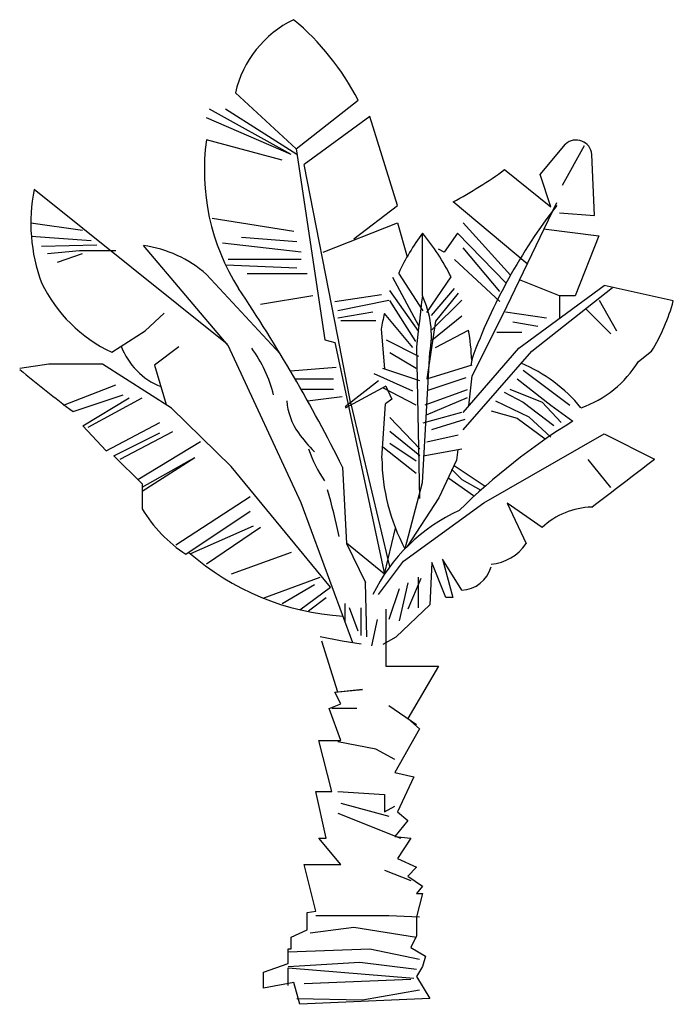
# Model space of a CAD drawing. Extents: x 5.588 to 6.178, y 3.99 to 4.878.
import ezdxf

# ---------------------------------------------------------------- set-up
doc = ezdxf.new("R2010")
doc.units = 0
doc.header["$MEASUREMENT"] = 0
doc.layers.add('DIBUJO', color=5, linetype='CONTINUOUS')

msp = doc.modelspace()

# ---------------------------------------------------------------- linework, layer by layer
at = {"layer": 'DIBUJO'}
for p, q in [((5.8378, 4.76127), (5.78287, 4.81194)), ((5.8378, 4.76127), (5.89353, 4.80525)), ((5.83311, 4.7564), (5.75942, 4.79716)), ((5.83837, 4.7564), (5.77389, 4.79716)), ((5.83311, 4.7564), (5.75679, 4.78927)), ((5.90416, 4.79058), (5.84495, 4.74719)), ((5.92916, 4.71037), (5.90416, 4.79058)), ((5.82521, 4.75114), (5.75679, 4.76955)), ((5.8378, 4.76127), (5.8635, 4.58902)), ((6.05761, 4.73817), (6.08048, 4.7656)), ((6.07785, 4.72878), (6.09759, 4.76429)), ((6.10667, 4.70138), (6.10417, 4.7564)), ((5.87521, 4.59203), (5.84495, 4.74719)), ((6.02567, 4.74262), (6.06733, 4.70906)), ((6.06733, 4.70906), (6.05761, 4.73817)), ((5.77558, 4.58526), (5.60152, 4.72484)), ((5.88969, 4.68013), (5.92916, 4.71037)), ((6.04603, 4.65776), (5.97931, 4.71355)), ((6.0239, 4.61175), (6.07259, 4.713)), ((5.83574, 4.6867), (5.76205, 4.69854)), ((6.07522, 4.7038), (6.10667, 4.70138)), ((5.59846, 4.69479), (5.64494, 4.68802)), ((5.86206, 4.66829), (5.92916, 4.69459)), ((5.92916, 4.69459), (5.9377, 4.66412)), ((6.03093, 4.64735), (5.98838, 4.69459)), ((6.06075, 4.68933), (6.11055, 4.68295)), ((5.59889, 4.68276), (5.65284, 4.67881)), ((5.83837, 4.6775), (5.78837, 4.68144)), ((5.95153, 4.62884), (5.95153, 4.68539)), ((5.98311, 4.68539), (5.97127, 4.66829)), ((6.02705, 4.64032), (5.98311, 4.68539)), ((6.11055, 4.68295), (6.08914, 4.62884)), ((5.6081, 4.67355), (5.6581, 4.67487)), ((5.77653, 4.58414), (5.70005, 4.67421)), ((5.84232, 4.66829), (5.77126, 4.67618)), ((6.02127, 4.63279), (5.98838, 4.67224)), ((5.61336, 4.66698), (5.64231, 4.66961)), ((5.62257, 4.65909), (5.64494, 4.66698)), ((5.64231, 4.66961), (5.67521, 4.66961)), ((5.97127, 4.66829), (5.96601, 4.67092)), ((5.83837, 4.65383), (5.77418, 4.65645)), ((5.84232, 4.66172), (5.77653, 4.66172)), ((6.02127, 4.62359), (5.98048, 4.66172)), ((5.75678, 4.64809), (5.82331, 4.57656)), ((5.84758, 4.64857), (5.79363, 4.64857)), ((5.94815, 4.60186), (5.92483, 4.64525)), ((5.95221, 4.61534), (5.93011, 4.64932)), ((5.95536, 4.61377), (5.97732, 4.64583)), ((6.03838, 4.58151), (6.11547, 4.63801)), ((6.07522, 4.62884), (6.03907, 4.6433)), ((6.05022, 4.57888), (6.12284, 4.63639)), ((6.17771, 4.62435), (6.11547, 4.63801)), ((5.85284, 4.62884), (5.80547, 4.62096)), ((5.87258, 4.62359), (5.91469, 4.63016)), ((5.94815, 4.59668), (5.92223, 4.63359)), ((5.95982, 4.61093), (5.98056, 4.63554)), ((5.98377, 4.63111), (5.96325, 4.60588)), ((6.07522, 4.62884), (6.07522, 4.60912)), ((6.08914, 4.62884), (6.07522, 4.62884)), ((5.87521, 4.6157), (5.92127, 4.6249)), ((5.94556, 4.58761), (5.92223, 4.62453)), ((5.9601, 4.598), (5.98693, 4.62481)), ((6.11075, 4.6249), (6.12654, 4.59729)), ((5.70152, 4.59729), (5.71863, 4.61307)), ((5.87521, 4.60912), (5.90679, 4.61438)), ((5.94274, 4.58222), (5.91723, 4.61282)), ((5.98693, 4.61061), (5.9601, 4.58853)), ((5.99627, 4.55652), (6.0239, 4.61175)), ((6.02653, 4.61438), (6.06338, 4.60912)), ((6.09891, 4.61701), (6.12127, 4.59466)), ((5.87785, 4.60649), (5.90943, 4.60649)), ((5.96325, 4.60588), (5.95536, 4.55384)), ((6.05548, 4.60123), (6.03311, 4.60518)), ((5.67153, 4.57789), (5.70152, 4.59729)), ((5.88706, 4.53154), (5.87521, 4.59203)), ((5.91423, 4.59871), (5.91731, 4.56283)), ((5.96325, 4.58222), (5.99301, 4.59797)), ((6.01864, 4.59597), (6.04101, 4.59597)), ((5.73179, 4.58282), (5.71004, 4.5662)), ((5.84232, 4.44212), (5.77653, 4.58414)), ((5.8635, 4.58902), (5.87258, 4.58677)), ((5.87258, 4.58677), (5.91739, 4.37778)), ((5.94815, 4.57401), (5.91899, 4.58891)), ((5.94627, 4.58282), (5.9489, 4.44607)), ((5.94589, 4.5633), (5.92222, 4.57749)), ((5.95153, 4.46053), (5.95811, 4.57756)), ((5.98838, 4.52365), (6.03838, 4.58151)), ((5.98838, 4.50787), (6.05022, 4.57888)), ((6.14628, 4.56967), (6.15812, 4.57888)), ((5.61468, 4.56704), (5.58864, 4.56332)), ((5.66318, 4.56704), (5.61468, 4.56704)), ((5.72521, 4.52759), (5.66318, 4.56704)), ((5.71004, 4.5662), (5.72037, 4.53067)), ((5.95536, 4.55384), (5.9964, 4.56645)), ((5.83254, 4.56106), (5.8739, 4.56441)), ((5.94274, 4.5428), (5.90802, 4.55857)), ((5.94905, 4.55226), (5.91591, 4.5633)), ((5.99342, 4.52949), (5.99627, 4.55652)), ((6.04232, 4.56178), (6.08443, 4.53022)), ((5.62784, 4.53022), (5.67521, 4.54863)), ((5.83672, 4.55389), (5.87127, 4.55389)), ((5.88179, 4.52891), (5.91206, 4.55258)), ((5.91864, 4.54732), (5.88179, 4.52759)), ((5.91864, 4.54732), (5.9239, 4.53548)), ((5.95658, 4.54358), (5.99092, 4.55523)), ((6.03706, 4.55389), (6.06733, 4.53022)), ((5.63653, 4.52435), (5.68179, 4.53943)), ((5.842, 4.54469), (5.87127, 4.54469)), ((5.94589, 4.53018), (5.91591, 4.54595)), ((5.95399, 4.53063), (5.99222, 4.54423)), ((6.02522, 4.54206), (6.04232, 4.53285)), ((6.03048, 4.54469), (6.05943, 4.53285)), ((5.64528, 4.51146), (5.68705, 4.5368)), ((5.65021, 4.5105), (5.69889, 4.5368)), ((5.84805, 4.53397), (5.87916, 4.53811)), ((5.88706, 4.53154), (5.9217, 4.38474)), ((5.91499, 4.48239), (5.91836, 4.53153)), ((5.9239, 4.53548), (5.91836, 4.53153)), ((5.95528, 4.52156), (5.99222, 4.5371)), ((6.01732, 4.53417), (6.04759, 4.5197)), ((6.04232, 4.53285), (6.06996, 4.51181)), ((6.05943, 4.53285), (6.07654, 4.51444)), ((6.06733, 4.53022), (6.08706, 4.51576)), ((5.77916, 4.47499), (5.72521, 4.52759)), ((5.95221, 4.51441), (5.98693, 4.52387)), ((6.01338, 4.52496), (6.03706, 4.51839)), ((5.6664, 4.48911), (5.71468, 4.51444)), ((5.94905, 4.49075), (5.92222, 4.51914)), ((5.9601, 4.5081), (5.99008, 4.51756)), ((6.03706, 4.51839), (6.06206, 4.49998)), ((6.04759, 4.5197), (6.06733, 4.50129)), ((5.64528, 4.51146), (5.6664, 4.48911)), ((5.67345, 4.48464), (5.71468, 4.50524)), ((5.67915, 4.48157), (5.72652, 4.50655)), ((5.94905, 4.48444), (5.92222, 4.50652)), ((5.95536, 4.49706), (5.98377, 4.50337)), ((6.0068, 4.44212), (6.11531, 4.50428)), ((6.11531, 4.50428), (6.16075, 4.48157)), ((5.69494, 4.46316), (5.75153, 4.49735)), ((5.94589, 4.47971), (5.92222, 4.49548)), ((5.94589, 4.46867), (5.91591, 4.49233)), ((5.95221, 4.48444), (5.98693, 4.49075)), ((5.67345, 4.48464), (5.69889, 4.45922)), ((5.69889, 4.45264), (5.74626, 4.48288)), ((5.69889, 4.45618), (5.74626, 4.48288)), ((5.9823, 4.48059), (5.96641, 4.44659)), ((6.10055, 4.48129), (6.12107, 4.45606)), ((5.86878, 4.36596), (5.77916, 4.47499)), ((5.87947, 4.47437), (5.88311, 4.4053)), ((5.97785, 4.47237), (5.98706, 4.46316)), ((5.98003, 4.47573), (6.00811, 4.45703)), ((5.69889, 4.45922), (5.69889, 4.43666)), ((5.93594, 4.40081), (5.95153, 4.46053)), ((5.97522, 4.46448), (5.98443, 4.4579)), ((5.98706, 4.46316), (6.00426, 4.45361)), ((5.98443, 4.4579), (5.99759, 4.4487)), ((5.79626, 4.44738), (5.72916, 4.40399)), ((5.88893, 4.3157), (5.84232, 4.44212)), ((5.93443, 4.38952), (6.0068, 4.44212)), ((5.96641, 4.44659), (5.93777, 4.40267)), ((6.02796, 4.44186), (6.04496, 4.4053)), ((6.05943, 4.41977), (6.02796, 4.44186)), ((5.79626, 4.43423), (5.73836, 4.39565)), ((5.7989, 4.42108), (5.74231, 4.3961)), ((5.80547, 4.41977), (5.75679, 4.38689)), ((5.91739, 4.37778), (5.92718, 4.41925)), ((5.91739, 4.37778), (5.88309, 4.40562)), ((5.88311, 4.4053), (5.90015, 4.37011)), ((5.83311, 4.39741), (5.77916, 4.37769)), ((5.91206, 4.35928), (5.93443, 4.38952)), ((5.9601, 4.38824), (5.95811, 4.35007)), ((5.97272, 4.3567), (5.9601, 4.38824)), ((5.96957, 4.3914), (5.97904, 4.3567)), ((5.98706, 4.36322), (5.96957, 4.3914)), ((5.80788, 4.35621), (5.85942, 4.37506)), ((5.90153, 4.32115), (5.90015, 4.37011)), ((5.93837, 4.3698), (5.93048, 4.33561)), ((5.95022, 4.37374), (5.93837, 4.34613)), ((5.94758, 4.37506), (5.94758, 4.34744)), ((5.82521, 4.35139), (5.85416, 4.36848)), ((5.84094, 4.34573), (5.86878, 4.36596)), ((5.93048, 4.36454), (5.92127, 4.33692)), ((5.8489, 4.34481), (5.86469, 4.35665)), ((5.97904, 4.3567), (5.97272, 4.3567)), ((5.88179, 4.33505), (5.88179, 4.35139)), ((5.89364, 4.3264), (5.88574, 4.34744)), ((5.89627, 4.32246), (5.89627, 4.34744)), ((5.91864, 4.34613), (5.91864, 4.29485)), ((5.92785, 4.32115), (5.95811, 4.35007)), ((5.91074, 4.33692), (5.90548, 4.31326)), ((5.87916, 4.3172), (5.85942, 4.32115)), ((5.87521, 4.27118), (5.86074, 4.3172)), ((5.89627, 4.31457), (5.87916, 4.3172)), ((5.916, 4.31457), (5.92785, 4.32115)), ((5.91864, 4.29485), (5.96601, 4.29485)), ((5.96601, 4.29485), (5.93837, 4.24751)), ((5.87258, 4.27118), (5.89758, 4.27381)), ((5.89758, 4.27381), (5.87521, 4.27118)), ((5.87785, 4.26066), (5.87258, 4.27118)), ((5.86732, 4.25671), (5.87785, 4.26066)), ((5.87785, 4.22778), (5.86732, 4.25671)), ((5.89232, 4.25671), (5.86995, 4.25671)), ((5.92127, 4.25934), (5.94627, 4.24225)), ((5.93837, 4.24751), (5.9489, 4.2383)), ((5.9489, 4.2383), (5.92653, 4.19885)), ((5.85811, 4.22778), (5.87785, 4.22778)), ((5.86995, 4.18176), (5.85811, 4.22778)), ((5.90943, 4.21989), (5.87521, 4.22647)), ((5.92653, 4.21069), (5.90943, 4.21989)), ((5.92653, 4.19885), (5.94364, 4.19491)), ((5.94364, 4.19491), (5.92916, 4.16335)), ((5.86469, 4.13968), (5.85548, 4.18176)), ((5.85548, 4.18176), (5.86995, 4.18176)), ((5.87521, 4.18176), (5.91732, 4.17913)), ((5.91732, 4.17913), (5.91732, 4.16335)), ((5.87785, 4.17124), (5.92127, 4.15941)), ((5.91732, 4.16335), (5.92653, 4.16861)), ((5.87521, 4.16204), (5.93179, 4.13968)), ((5.92916, 4.16335), (5.93837, 4.15546)), ((5.93837, 4.15546), (5.92653, 4.141)), ((5.87785, 4.11601), (5.85811, 4.13968)), ((5.85811, 4.13968), (5.86469, 4.13968)), ((5.92653, 4.141), (5.94101, 4.13968)), ((5.94101, 4.13968), (5.92916, 4.12127)), ((5.92916, 4.12127), (5.94627, 4.11338)), ((5.84495, 4.11601), (5.87785, 4.11601)), ((5.85548, 4.07393), (5.84495, 4.11601)), ((5.94627, 4.11338), (5.93837, 4.10549)), ((5.91732, 4.11075), (5.94101, 4.10155)), ((5.93837, 4.10549), (5.95153, 4.09629)), ((5.95153, 4.09629), (5.94627, 4.08971)), ((5.95153, 4.08971), (5.94627, 4.06867)), ((5.94627, 4.08971), (5.95153, 4.08971)), ((5.84758, 4.07262), (5.85548, 4.07393)), ((5.84758, 4.05684), (5.84758, 4.07262)), ((5.85548, 4.06999), (5.92127, 4.06999)), ((5.92127, 4.06999), (5.9489, 4.06867)), ((5.94627, 4.06867), (5.94627, 4.05158)), ((5.85021, 4.05421), (5.88969, 4.05947)), ((5.88969, 4.05947), (5.94627, 4.05026)), ((5.83311, 4.05026), (5.84758, 4.05684)), ((5.83311, 4.03974), (5.83311, 4.05026)), ((5.94627, 4.05158), (5.94101, 4.04106)), ((5.94101, 4.04106), (5.95416, 4.03317)), ((5.83048, 4.03711), (5.90416, 4.03974)), ((5.83048, 4.03974), (5.83311, 4.03974)), ((5.83048, 4.02659), (5.83048, 4.03974)), ((5.90416, 4.03974), (5.9489, 4.03054)), ((5.95416, 4.03317), (5.95153, 4.02396)), ((5.80811, 4.01871), (5.83048, 4.02659)), ((5.83048, 4.02396), (5.89495, 4.02791)), ((5.89495, 4.02791), (5.94627, 4.02133)), ((5.95153, 4.02396), (5.94627, 4.01476)), ((5.80811, 4.00424), (5.80811, 4.01871)), ((5.83048, 4.02265), (5.94364, 4.01345)), ((5.83048, 4.00687), (5.83048, 4.02265)), ((5.94627, 4.01476), (5.95811, 3.99504)), ((5.83574, 4.0095), (5.80811, 4.00424)), ((5.841, 3.98978), (5.83574, 4.0095)), ((5.94101, 4.01213), (5.84495, 4.00819)), ((5.89758, 3.99372), (5.9489, 4.00293)), ((5.83837, 3.99504), (5.89758, 3.99372)), ((5.95811, 3.99504), (5.841, 3.98978))]:
    msp.add_line(p, q, dxfattribs=at)
for centre, radius, start, end in [((5.87787, 4.79019), 0.09746, 115.84935, 167.10162), ((5.68665, 4.69924), 0.23246, 27.13091, 50.22359), ((5.95497, 4.74213), 0.20007, 172.12501, 212.23362), ((6.09011, 4.75528), 0.01411, 4.5234, 133.00131), ((5.77464, 5.09139), 0.42972, 298.44354, 305.74507), ((5.75249, 4.6943), 0.15402, 168.56597, 200.3743), ((6.48674, 4.39132), 0.5228, 142.39052, 159.74635), ((6.11628, 4.56312), 0.20516, 143.41896, 155.15492), ((5.8085, 4.56398), 0.18761, 25.86639, 40.32538), ((5.68488, 4.56662), 0.10865, 48.56915, 81.97469), ((5.72841, 4.69878), 0.13361, 205.77706, 244.80159), ((4.60499, 3.84039), 1.42346, 26.44772, 33.95345), ((7.88946, 4.38391), 1.95335, 172.79651, 174.1553), ((5.87693, 4.59321), 0.08268, 349.08948, 25.5317), ((6.01026, 4.66953), 0.17344, 328.48711, 344.90161), ((6.11628, 4.56312), 0.20516, 165.98166, 170.01012), ((5.8085, 4.56398), 0.18761, 2.05094, 10.43692), ((5.73984, 4.60646), 0.06427, 201.12797, 247.89221), ((5.7043, 4.51208), 0.11628, 13.60092, 36.65809), ((8.20408, 4.18907), 2.24083, 170.15277, 170.31404), ((5.98687, 4.43951), 0.13925, 39.39124, 67.26326), ((6.06282, 4.62011), 0.09752, 288.95622, 328.85434), ((7.4552, 6.88257), 2.97805, 231.18262, 232.36036), ((5.88743, 4.53899), 0.05847, 184.73227, 215.25842), ((6.40181, 4.01019), 0.59554, 121.90501, 134.46566), ((5.94468, 4.57947), 0.12858, 215.25842, 225.25191), ((5.94946, 4.523), 0.1056, 197.77027, 215.39033), ((8.20408, 4.18907), 2.24083, 172.27853, 172.52492), ((6.09013, 4.48347), 0.17515, 180.35217, 208.21619), ((-1.48399, 14.39095), 12.5155, 307.322516, 307.648949), ((5.15896, 4.25472), 0.73458, 12.35336, 15.73706), ((5.80817, 4.50233), 0.12749, 211.00277, 236.79702), ((6.05173, 4.28855), 0.16127, 114.57799, 153.98796), ((6.10542, 4.37158), 0.06661, 91.07332, 133.66007), ((6.01075, 4.42769), 0.04088, 273.6824, 326.79736), ((5.89439, 4.57153), 0.23205, 228.62262, 266.44344), ((5.98539, 4.39229), 0.02912, 273.28868, 343.99371)]:
    msp.add_arc(centre, radius, start, end, dxfattribs=at)

doc.saveas('drawing.dxf')
